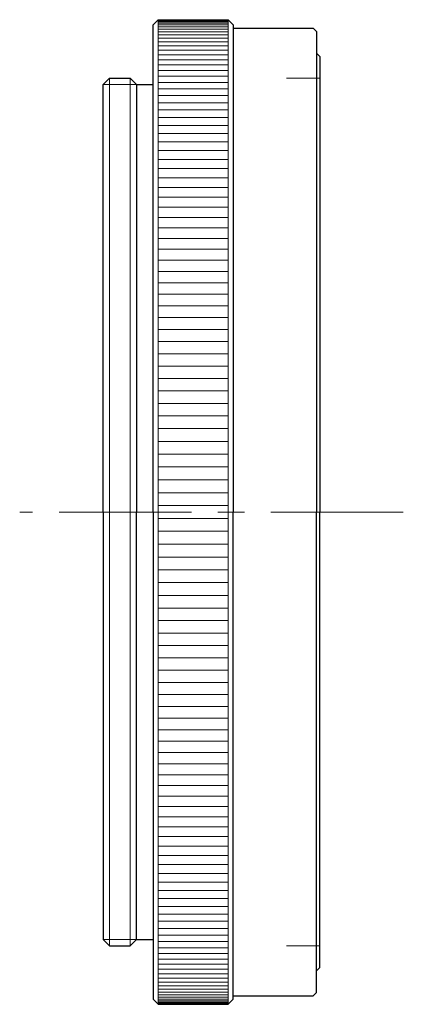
# Model space of a CAD drawing. Header units: millimetres. Extents: x 38.5 to 61.5, y 20.5 to 79.5.
import ezdxf

# ---------------------------------------------------------------- set-up
doc = ezdxf.new("R2010")
doc.units = ezdxf.units.MM
doc.header["$LTSCALE"] = 0.25
doc.linetypes.add('CENTER', pattern=[50.8, 31.75, -6.35, 6.35, -6.35])
doc.layers.add('00_補助線', color=252, linetype='Continuous', lineweight=0, plot=False)
doc.layers.add('01_中心線', color=1, linetype='CENTER', lineweight=20)
doc.layers.add('画層1', color=7, linetype='Continuous', lineweight=30)

msp = doc.modelspace()

# ---------------------------------------------------------------- linework, layer by layer
at = {"layer": '00_補助線'}
for p, q in [((56.5, 76), (54.5, 76)), ((56.5, 24), (54.5, 24))]:
    msp.add_line(p, q, dxfattribs=at)
at = {"layer": '01_中心線'}
msp.add_line((61.5, 50), (38.5, 50), dxfattribs=at)
at = {"layer": '画層1'}
for p, q in [((46.5, 79.2), (46.8, 79.5)), ((46.5, 50), (46.5, 79.2)), ((46.8, 79.5), (51, 79.5)), ((51, 79.5), (51.3, 79.2)), ((51.3, 79.2), (51.3, 50)), ((51.3, 79), (56.1, 79)), ((56.1, 79), (56.3, 78.8)), ((56.3, 78.8), (56.3, 50)), ((56.3, 77.5), (56.3, 77.5)), ((56.3, 77.5), (56.5, 77.3)), ((56.5, 77.3), (56.5, 50)), ((43.5, 75.625), (43.875, 76)), ((43.5, 50), (43.5, 75.625)), ((43.875, 76), (45.125, 76)), ((45.125, 76), (45.5, 75.625)), ((45.5, 75.625), (45.5, 75.625)), ((45.5, 75.625), (46.5, 75.625)), ((45.5, 75.625), (45.5, 50)), ((43.5, 50), (43.5, 24.375)), ((45.5, 24.375), (45.5, 50)), ((46.5, 50), (46.5, 20.8)), ((51.3, 20.8), (51.3, 50)), ((56.3, 21.2), (56.3, 50)), ((56.5, 22.7), (56.5, 50)), ((43.5, 24.375), (43.875, 24)), ((45.125, 24), (45.5, 24.375)), ((45.5, 24.375), (45.5, 24.375)), ((45.5, 24.375), (46.5, 24.375)), ((43.875, 24), (45.125, 24)), ((56.3, 22.5), (56.5, 22.7)), ((56.3, 22.5), (56.3, 22.5)), ((46.5, 20.8), (46.8, 20.5)), ((51, 20.5), (51.3, 20.8)), ((51.3, 21), (56.1, 21)), ((56.1, 21), (56.3, 21.2)), ((46.8, 20.5), (51, 20.5))]:
    msp.add_line(p, q, dxfattribs=at)
at = {"layer": '画層1', "lineweight": 9}
for p, q in [((46.8, 79.5), (46.8, 50)), ((51, 79.437), (46.8, 79.437)), ((51, 79.376), (46.8, 79.376)), ((51, 79.296), (46.8, 79.296)), ((51, 79.195), (46.8, 79.195)), ((51, 79.074), (46.8, 79.074)), ((51, 79.5), (51, 50)), ((51, 78.933), (46.8, 78.933)), ((51, 78.773), (46.8, 78.773)), ((51, 78.592), (46.8, 78.592)), ((51, 78.392), (46.8, 78.392)), ((51, 78.173), (46.8, 78.173)), ((51, 77.934), (46.8, 77.934)), ((51, 77.677), (46.8, 77.677)), ((51, 77.4), (46.8, 77.4)), ((51, 77.104), (46.8, 77.104)), ((51, 76.79), (46.8, 76.79)), ((51, 76.458), (46.8, 76.458)), ((43.875, 76), (43.875, 50)), ((45.125, 76), (45.125, 50)), ((51, 76.107), (46.8, 76.107)), ((51, 75.739), (46.8, 75.739)), ((51, 75.352), (46.8, 75.352)), ((51, 74.949), (46.8, 74.949)), ((51, 74.528), (46.8, 74.528)), ((51, 74.091), (46.8, 74.091)), ((51, 73.637), (46.8, 73.637)), ((51, 73.167), (46.8, 73.167)), ((51, 72.681), (46.8, 72.681)), ((51, 72.179), (46.8, 72.179)), ((51, 71.663), (46.8, 71.663)), ((51, 71.131), (46.8, 71.131)), ((51, 70.585), (46.8, 70.585)), ((51, 70.025), (46.8, 70.025)), ((51, 69.451), (46.8, 69.451)), ((51, 68.863), (46.8, 68.863)), ((51, 68.263), (46.8, 68.263)), ((51, 67.651), (46.8, 67.651)), ((51, 67.026), (46.8, 67.026)), ((51, 66.389), (46.8, 66.389)), ((51, 65.742), (46.8, 65.742)), ((51, 65.083), (46.8, 65.083)), ((51, 64.414), (46.8, 64.414)), ((51, 63.736), (46.8, 63.736)), ((51, 63.048), (46.8, 63.048)), ((51, 62.35), (46.8, 62.35)), ((51, 61.645), (46.8, 61.645)), ((51, 60.931), (46.8, 60.931)), ((51, 60.21), (46.8, 60.21)), ((51, 59.482), (46.8, 59.482)), ((51, 58.748), (46.8, 58.748)), ((51, 58.007), (46.8, 58.007)), ((51, 57.262), (46.8, 57.262)), ((51, 56.511), (46.8, 56.511)), ((51, 55.755), (46.8, 55.755)), ((51, 54.996), (46.8, 54.996)), ((51, 54.233), (46.8, 54.233)), ((51, 53.467), (46.8, 53.467)), ((51, 52.699), (46.8, 52.699)), ((51, 51.929), (46.8, 51.929)), ((51, 51.158), (46.8, 51.158)), ((51, 50.386), (46.8, 50.386)), ((43.875, 24), (43.875, 50)), ((45.125, 24), (45.125, 50)), ((46.8, 20.5), (46.8, 50)), ((51, 49.614), (46.8, 49.614)), ((51, 20.5), (51, 50)), ((51, 48.842), (46.8, 48.842)), ((51, 48.071), (46.8, 48.071)), ((51, 47.301), (46.8, 47.301)), ((51, 46.533), (46.8, 46.533)), ((51, 45.767), (46.8, 45.767)), ((51, 45.004), (46.8, 45.004)), ((51, 44.245), (46.8, 44.245)), ((51, 43.489), (46.8, 43.489)), ((51, 42.738), (46.8, 42.738)), ((51, 41.993), (46.8, 41.993)), ((51, 41.252), (46.8, 41.252)), ((51, 40.518), (46.8, 40.518)), ((51, 39.79), (46.8, 39.79)), ((51, 39.069), (46.8, 39.069)), ((51, 38.355), (46.8, 38.355)), ((51, 37.65), (46.8, 37.65)), ((51, 36.952), (46.8, 36.952)), ((51, 36.264), (46.8, 36.264)), ((51, 35.586), (46.8, 35.586)), ((51, 34.917), (46.8, 34.917)), ((51, 34.258), (46.8, 34.258)), ((51, 33.611), (46.8, 33.611)), ((51, 32.974), (46.8, 32.974)), ((51, 32.349), (46.8, 32.349)), ((51, 31.737), (46.8, 31.737)), ((51, 31.137), (46.8, 31.137)), ((51, 30.549), (46.8, 30.549)), ((51, 29.975), (46.8, 29.975)), ((51, 29.415), (46.8, 29.415)), ((51, 28.869), (46.8, 28.869)), ((51, 28.337), (46.8, 28.337)), ((51, 27.821), (46.8, 27.821)), ((51, 27.319), (46.8, 27.319)), ((51, 26.833), (46.8, 26.833)), ((51, 26.363), (46.8, 26.363)), ((51, 25.909), (46.8, 25.909)), ((51, 25.472), (46.8, 25.472)), ((51, 25.051), (46.8, 25.051)), ((51, 24.648), (46.8, 24.648)), ((51, 24.261), (46.8, 24.261)), ((51, 23.893), (46.8, 23.893)), ((51, 23.542), (46.8, 23.542)), ((51, 23.21), (46.8, 23.21)), ((51, 22.896), (46.8, 22.896)), ((51, 22.6), (46.8, 22.6)), ((51, 22.323), (46.8, 22.323)), ((51, 22.066), (46.8, 22.066)), ((51, 21.827), (46.8, 21.827)), ((51, 21.608), (46.8, 21.608)), ((51, 21.408), (46.8, 21.408)), ((51, 21.227), (46.8, 21.227)), ((51, 21.067), (46.8, 21.067)), ((51, 20.926), (46.8, 20.926)), ((51, 20.805), (46.8, 20.805)), ((51, 20.704), (46.8, 20.704)), ((51, 20.624), (46.8, 20.624)), ((51, 20.563), (46.8, 20.563))]:
    msp.add_line(p, q, dxfattribs=at)
at = {"layer": '画層1', "lineweight": 20}
for p, q in [((43.5, 75.625), (45.5, 75.625)), ((43.5, 24.375), (45.5, 24.375))]:
    msp.add_line(p, q, dxfattribs=at)

doc.saveas('drawing.dxf')
